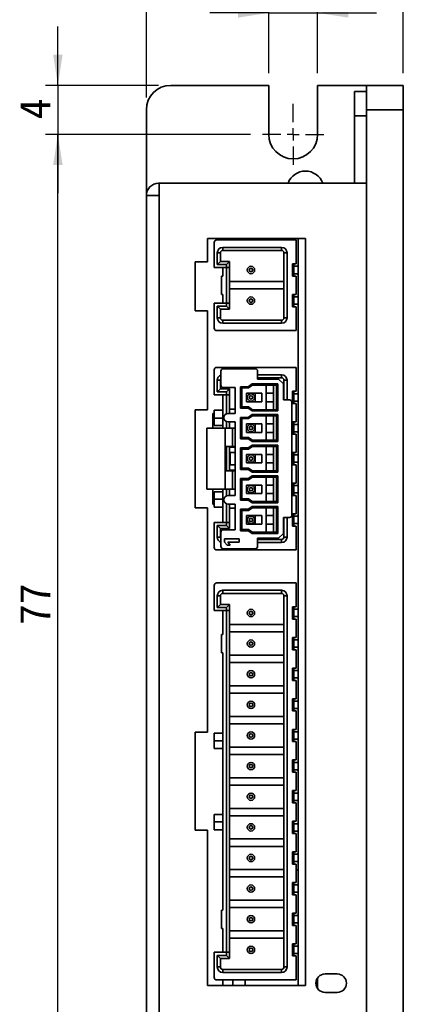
# Model space of a CAD drawing. Header units: millimetres. Extents: x 0 to 297, y 0 to 210.
# Tile 7 of 9: x 183 to 214, y 61 to 141. Entities that reach past the tile are written whole.
import ezdxf

# ---------------------------------------------------------------- set-up
doc = ezdxf.new("R2010")
doc.units = ezdxf.units.MM
doc.layers.add('標註文字', color=4, linetype='Continuous')
doc.styles.add('SLDTEXTSTYLE0', font='kaiu.ttf')
doc.dimstyles.new('SLDDIMSTYLE0', dxfattribs={"dimtxt": 2.5, "dimasz": 2.5, "dimexe": 0, "dimexo": 0.0625, "dimtad": 1, "dimrnd": 1e-09, "dimzin": 12, "dimdsep": 46, "dimtxsty": 'SLDTEXTSTYLE0', "dimsah": 1, "dimcen": 0.09, "dimadec": 0, "dimazin": 3, "dimtfac": 1, "dimtmove": 0, "dimatfit": 0, "dimfxl": 0, "dimfrac": 2, "dimtolj": 1, "dimtzin": 12, "dimarcsym": 0})
doc.dimstyles.new('SLDDIMSTYLE1', dxfattribs={"dimtxt": 2.5, "dimasz": 2.5, "dimexe": 0, "dimexo": 0.0625, "dimtad": 1, "dimrnd": 1e-09, "dimzin": 12, "dimdsep": 46, "dimtxsty": 'SLDTEXTSTYLE0', "dimsah": 1, "dimcen": 0.09, "dimadec": 0, "dimazin": 3, "dimtfac": 1, "dimtofl": 0, "dimtmove": 0, "dimatfit": 3, "dimfxl": 0, "dimfrac": 2, "dimtolj": 1, "dimtzin": 12, "dimarcsym": 0})

# ---------------------------------------------------------------- blocks, each defined once
blk = doc.blocks.new('_D')
at = {"layer": '標註文字'}
for p, q in [((203.166, 137.122), (203.166, 143.036)), ((207.166, 137.122), (207.166, 143.036)), ((203.166, 142.036), (198.358, 142.036)), ((203.166, 142.036), (207.166, 142.036)), ((207.166, 142.036), (211.973, 142.036))]:
    blk.add_line(p, q, dxfattribs=at)
for points in [[(203.166, 142.036), (200.666, 142.42), (200.666, 141.651)], [(207.166, 142.036), (209.666, 141.651), (209.666, 142.42)]]:
    blk.add_solid(points, dxfattribs=at)
at = {"layer": '標註文字', "insert": (204.384, 145.158), "char_height": 2.5, "attachment_point": 1, "style": 'SLDTEXTSTYLE0'}
blk.add_mtext('4', dxfattribs=at)
blk = doc.blocks.new('_D_1')
at = {"layer": '標註文字'}
for p, q in [((193.166, 135.122), (193.166, 151.735)), ((214.166, 137.122), (214.166, 151.735)), ((193.166, 150.735), (214.166, 150.735))]:
    blk.add_line(p, q, dxfattribs=at)
for points in [[(193.166, 150.735), (195.666, 150.351), (195.666, 151.12)], [(214.166, 150.735), (211.666, 151.12), (211.666, 150.351)]]:
    blk.add_solid(points, dxfattribs=at)
at = {"layer": '標註文字', "insert": (202.103, 153.857), "char_height": 2.5, "attachment_point": 1, "style": 'SLDTEXTSTYLE0'}
blk.add_mtext('21', dxfattribs=at)
blk = doc.blocks.new('_D_2')
at = {"layer": '標註文字'}
for p, q in [((185.938, 136.122), (185.938, 140.93)), ((194.166, 136.122), (184.938, 136.122)), ((185.938, 136.122), (185.938, 132.122)), ((201.666, 132.122), (184.938, 132.122)), ((185.938, 132.122), (185.938, 127.314))]:
    blk.add_line(p, q, dxfattribs=at)
for points in [[(185.938, 136.122), (186.323, 138.622), (185.553, 138.622)], [(185.938, 132.122), (185.553, 129.622), (186.323, 129.622)]]:
    blk.add_solid(points, dxfattribs=at)
at = {"layer": '標註文字', "insert": (182.816, 133.341), "char_height": 2.5, "attachment_point": 1, "rotation": 90, "style": 'SLDTEXTSTYLE0'}
blk.add_mtext('4', dxfattribs=at)
blk = doc.blocks.new('_D_3')
at = {"layer": '標註文字'}
for p, q in [((201.666, 132.122), (184.938, 132.122)), ((185.938, 55.122), (185.938, 132.122)), ((201.666, 55.122), (184.938, 55.122))]:
    blk.add_line(p, q, dxfattribs=at)
for points in [[(185.938, 132.122), (185.553, 129.622), (186.323, 129.622)], [(185.938, 55.122), (186.323, 57.622), (185.553, 57.622)]]:
    blk.add_solid(points, dxfattribs=at)
at = {"layer": '標註文字', "insert": (182.816, 92.059), "char_height": 2.5, "attachment_point": 1, "rotation": 90, "style": 'SLDTEXTSTYLE0'}
blk.add_mtext('77', dxfattribs=at)
blk = doc.blocks.new('SW_CENTERMARKSYMBOL_0')
at = {"layer": '標註文字', "color": 0}
for p, q in [((0, 1), (0, 2.5)), ((-1, 0), (-2.5, 0)), ((0, 0), (-0.5, 0)), ((0, 0), (0, 0.5)), ((0, 0), (0, -0.5)), ((0, 0), (0.5, 0)), ((1, 0), (2.5, 0)), ((0, -1), (0, -2.5))]:
    blk.add_line(p, q, dxfattribs=at)

msp = doc.modelspace()

# ---------------------------------------------------------------- linework, layer by layer
at = {"color": 7, "linetype": 'Continuous', "lineweight": 35}
for p, q in [((195.166, 136.122), (203.166, 136.122)), ((203.166, 136.122), (203.166, 132.122)), ((207.166, 136.122), (207.166, 132.122)), ((211.166, 136.122), (207.166, 136.122)), ((214.166, 136.122), (211.166, 136.122)), ((211.166, 136.122), (211.166, 134.122)), ((214.166, 136.122), (214.166, 134.122)), ((211.166, 135.623), (210.166, 135.623)), ((210.166, 133.623), (210.166, 135.623)), ((193.166, 127.126), (193.166, 134.122)), ((210.166, 128.126), (210.166, 133.623)), ((210.166, 133.623), (211.166, 133.623)), ((211.166, 134.122), (214.166, 134.122)), ((211.166, 128.126), (211.166, 134.122)), ((214.166, 134.122), (214.166, 53.122)), ((194.216, 128.126), (194.166, 128.126)), ((194.216, 127.126), (194.216, 128.126)), ((194.216, 128.126), (211.166, 128.126)), ((211.166, 128.126), (211.166, 59.126)), ((193.166, 60.126), (193.166, 127.126)), ((194.216, 60.126), (194.216, 127.126)), ((206.166, 123.626), (198.166, 123.626)), ((198.166, 123.626), (198.166, 121.726)), ((206.166, 123.626), (198.166, 123.626)), ((198.715, 123.297), (198.715, 121.247)), ((198.915, 123.497), (205.415, 123.497)), ((205.415, 123.497), (205.415, 121.547)), ((205.565, 123.626), (205.565, 62.626)), ((206.166, 62.626), (206.166, 123.626)), ((198.965, 121.497), (198.965, 122.447)), ((199.215, 122.447), (198.965, 122.447)), ((199.215, 121.747), (199.215, 122.447)), ((199.415, 122.897), (204.215, 122.897)), ((199.415, 122.897), (199.415, 122.647)), ((199.415, 122.647), (204.215, 122.647)), ((204.215, 122.647), (204.215, 122.897)), ((204.665, 122.447), (204.415, 122.447)), ((204.415, 122.447), (204.415, 117.147)), ((204.665, 122.447), (204.665, 117.147)), ((198.166, 121.726), (197.166, 121.726)), ((197.166, 121.726), (197.166, 117.726)), ((198.166, 121.726), (197.166, 121.726)), ((198.166, 121.726), (198.166, 121.726)), ((198.965, 121.497), (199.215, 121.747)), ((199.715, 121.497), (198.965, 121.497)), ((199.965, 121.747), (199.215, 121.747)), ((199.965, 121.747), (199.715, 121.497)), ((199.715, 121.247), (199.715, 121.497)), ((199.965, 121.247), (199.965, 121.747)), ((205.115, 121.547), (205.415, 121.547)), ((205.115, 120.547), (205.115, 121.547)), ((205.215, 120.547), (205.215, 121.547)), ((199.715, 121.247), (198.715, 121.247)), ((199.415, 120.547), (199.415, 121.247)), ((199.715, 121.247), (199.965, 121.247)), ((199.715, 121.247), (199.715, 118.347)), ((199.965, 118.347), (199.965, 121.247)), ((205.565, 121.347), (205.215, 121.347)), ((205.215, 120.747), (205.565, 120.747)), ((199.315, 120.547), (199.415, 120.547)), ((199.315, 119.047), (199.315, 120.547)), ((199.965, 120.097), (204.415, 120.097)), ((205.415, 120.547), (205.115, 120.547)), ((205.415, 120.547), (205.415, 119.047)), ((199.415, 119.047), (199.315, 119.047)), ((199.415, 118.347), (199.415, 119.047)), ((204.415, 119.497), (199.965, 119.497)), ((205.115, 119.047), (205.415, 119.047)), ((205.115, 118.047), (205.115, 119.047)), ((205.215, 118.047), (205.215, 119.047)), ((198.715, 118.347), (198.715, 116.297)), ((198.715, 118.347), (199.715, 118.347)), ((199.715, 118.097), (199.715, 118.347)), ((199.965, 118.347), (199.715, 118.347)), ((199.965, 117.847), (199.965, 118.347)), ((205.565, 118.847), (205.215, 118.847)), ((205.215, 118.247), (205.565, 118.247)), ((197.166, 117.726), (198.166, 117.726)), ((198.166, 117.726), (198.166, 109.626)), ((198.965, 117.147), (198.965, 118.097)), ((198.965, 118.097), (199.215, 117.847)), ((198.965, 118.097), (199.715, 118.097)), ((199.215, 117.147), (199.215, 117.847)), ((199.215, 117.847), (199.965, 117.847)), ((199.715, 118.097), (199.965, 117.847)), ((205.415, 118.047), (205.115, 118.047)), ((205.415, 116.097), (205.415, 118.047)), ((198.965, 117.147), (199.215, 117.147)), ((199.415, 116.947), (199.415, 116.697)), ((204.215, 116.947), (199.415, 116.947)), ((204.215, 116.697), (199.415, 116.697)), ((204.215, 116.697), (204.215, 116.947)), ((204.415, 117.147), (204.665, 117.147)), ((198.915, 116.097), (205.415, 116.097)), ((198.715, 112.897), (198.715, 110.847)), ((205.415, 113.097), (198.915, 113.097)), ((199.262, 111.642), (199.262, 112.792)), ((202.062, 112.992), (199.462, 112.992)), ((202.262, 112.142), (202.262, 112.792)), ((205.415, 111.147), (205.415, 113.097)), ((198.965, 111.097), (198.965, 112.047)), ((199.215, 112.047), (198.965, 112.047)), ((199.215, 111.347), (199.215, 112.047)), ((201.48, 111.517), (201.801, 111.742)), ((201.801, 111.742), (203.912, 111.742)), ((201.833, 111.642), (201.801, 111.742)), ((202.262, 112.497), (204.215, 112.497)), ((202.262, 112.247), (204.215, 112.247)), ((203.962, 112.142), (202.262, 112.142)), ((203.912, 111.742), (203.812, 111.642)), ((203.912, 111.742), (203.912, 109.542)), ((203.962, 112.142), (204.362, 111.742)), ((204.215, 112.247), (204.215, 112.497)), ((204.362, 111.742), (204.362, 110.442)), ((204.415, 112.047), (204.415, 110.442)), ((204.665, 112.047), (204.415, 112.047)), ((204.665, 110.442), (204.665, 112.047)), ((198.965, 111.097), (199.215, 111.347)), ((199.715, 111.097), (198.965, 111.097)), ((199.965, 111.347), (199.215, 111.347)), ((200.412, 111.442), (199.462, 111.442)), ((199.965, 111.347), (199.715, 111.097)), ((199.715, 110.847), (199.715, 111.097)), ((199.965, 110.847), (199.965, 111.347)), ((200.412, 109.342), (200.412, 111.442)), ((200.862, 109.767), (200.862, 111.517)), ((200.862, 111.517), (201.48, 111.517)), ((200.862, 111.517), (200.962, 111.417)), ((200.962, 111.417), (201.512, 111.417)), ((200.962, 109.867), (200.962, 111.417)), ((201.362, 110.992), (202.612, 110.992)), ((201.362, 110.292), (201.362, 110.992)), ((201.48, 111.517), (201.512, 111.417)), ((201.512, 111.417), (201.833, 111.642)), ((201.833, 111.642), (203.812, 111.642)), ((202.062, 110.992), (202.062, 110.292)), ((202.612, 110.992), (202.612, 110.292)), ((202.962, 110.992), (202.962, 111.642)), ((202.962, 110.292), (202.962, 110.992)), ((203.562, 110.992), (202.962, 110.992)), ((203.562, 109.642), (203.562, 111.642)), ((203.812, 111.642), (203.812, 109.642)), ((205.115, 111.147), (205.415, 111.147)), ((205.115, 110.147), (205.115, 111.147)), ((205.215, 110.147), (205.215, 111.147)), ((205.565, 110.947), (205.215, 110.947)), ((199.715, 110.847), (198.715, 110.847)), ((199.415, 108.142), (199.415, 110.847)), ((199.965, 110.847), (199.715, 110.847)), ((199.715, 110.847), (199.715, 109.31)), ((199.965, 109.342), (199.965, 110.847)), ((201.362, 110.292), (202.612, 110.292)), ((202.962, 110.292), (203.562, 110.292)), ((202.962, 109.642), (202.962, 110.292)), ((204.862, 110.442), (204.362, 110.442)), ((205.062, 101.042), (205.062, 110.242)), ((205.415, 110.147), (205.115, 110.147)), ((205.215, 110.347), (205.565, 110.347)), ((205.415, 110.147), (205.415, 108.647)), ((198.166, 109.626), (197.166, 109.626)), ((197.166, 109.626), (197.166, 101.626)), ((198.166, 109.626), (197.166, 109.626)), ((198.166, 109.626), (198.166, 109.626)), ((198.715, 109.342), (198.612, 109.342)), ((198.612, 108.142), (198.612, 109.342)), ((198.715, 108.947), (198.715, 109.597)), ((198.715, 109.597), (199.415, 109.597)), ((200.412, 109.342), (199.862, 109.342)), ((199.965, 109.697), (200.412, 109.697)), ((200.862, 109.767), (200.962, 109.867)), ((201.48, 109.767), (200.862, 109.767)), ((201.512, 109.867), (200.962, 109.867)), ((201.48, 109.767), (201.512, 109.867)), ((201.801, 109.542), (201.48, 109.767)), ((201.833, 109.642), (201.512, 109.867)), ((201.801, 109.542), (201.833, 109.642)), ((203.912, 109.542), (201.801, 109.542)), ((203.812, 109.642), (201.833, 109.642)), ((203.912, 109.542), (203.812, 109.642)), ((199.415, 108.947), (198.715, 108.947)), ((198.715, 108.347), (198.715, 108.947)), ((199.715, 108.674), (199.715, 108.142)), ((199.862, 108.642), (200.412, 108.642)), ((199.965, 108.142), (199.965, 108.642)), ((200.412, 102.642), (200.412, 108.642)), ((200.862, 107.267), (200.862, 109.017)), ((200.862, 109.017), (201.48, 109.017)), ((200.862, 109.017), (200.962, 108.917)), ((200.962, 108.917), (201.512, 108.917)), ((200.962, 107.367), (200.962, 108.917)), ((201.48, 109.017), (201.801, 109.242)), ((201.48, 109.017), (201.512, 108.917)), ((201.512, 108.917), (201.833, 109.142)), ((201.801, 109.242), (203.912, 109.242)), ((201.833, 109.142), (201.801, 109.242)), ((201.833, 109.142), (203.812, 109.142)), ((202.962, 108.492), (202.962, 109.142)), ((203.562, 107.142), (203.562, 109.142)), ((203.912, 109.242), (203.812, 109.142)), ((203.812, 109.142), (203.812, 107.142)), ((203.912, 109.242), (203.912, 107.042)), ((205.115, 108.647), (205.415, 108.647)), ((205.115, 107.647), (205.115, 108.647)), ((205.215, 107.647), (205.215, 108.647)), ((199.612, 108.142), (198.112, 108.142)), ((198.112, 108.142), (198.112, 103.142)), ((199.415, 108.347), (198.715, 108.347)), ((199.612, 108.142), (199.612, 103.142)), ((199.612, 108.142), (200.212, 108.142)), ((200.212, 106.642), (200.212, 108.142)), ((200.212, 108.142), (200.412, 108.142)), ((201.362, 108.492), (202.612, 108.492)), ((201.362, 107.792), (201.362, 108.492)), ((201.362, 107.792), (202.612, 107.792)), ((202.062, 108.492), (202.062, 107.792)), ((202.612, 108.492), (202.612, 107.792)), ((202.962, 107.792), (202.962, 108.492)), ((203.562, 108.492), (202.962, 108.492)), ((202.962, 107.792), (203.562, 107.792)), ((202.962, 107.142), (202.962, 107.792)), ((205.565, 108.447), (205.215, 108.447)), ((205.215, 107.847), (205.565, 107.847)), ((200.862, 107.267), (200.962, 107.367)), ((201.48, 107.267), (200.862, 107.267)), ((201.512, 107.367), (200.962, 107.367)), ((201.48, 107.267), (201.512, 107.367)), ((201.801, 107.042), (201.48, 107.267)), ((201.833, 107.142), (201.512, 107.367)), ((201.801, 107.042), (201.833, 107.142)), ((203.912, 107.042), (201.801, 107.042)), ((203.812, 107.142), (201.833, 107.142)), ((203.912, 107.042), (203.812, 107.142)), ((205.415, 107.647), (205.115, 107.647)), ((205.415, 107.647), (205.415, 106.147)), ((199.612, 106.642), (200.212, 106.642)), ((199.715, 106.642), (199.715, 104.642)), ((199.965, 104.642), (199.965, 106.642)), ((200.412, 106.597), (199.965, 106.597)), ((200.412, 106.142), (200.012, 106.142)), ((200.012, 106.142), (200.012, 105.142)), ((200.212, 106.642), (200.412, 106.642)), ((200.862, 104.767), (200.862, 106.517)), ((200.862, 106.517), (201.48, 106.517)), ((200.862, 106.517), (200.962, 106.417)), ((200.962, 104.867), (200.962, 106.417)), ((200.962, 106.417), (201.512, 106.417)), ((201.48, 106.517), (201.801, 106.742)), ((201.48, 106.517), (201.512, 106.417)), ((201.512, 106.417), (201.833, 106.642)), ((201.801, 106.742), (203.912, 106.742)), ((201.833, 106.642), (201.801, 106.742)), ((201.833, 106.642), (203.812, 106.642)), ((202.962, 105.992), (202.962, 106.642)), ((203.562, 104.642), (203.562, 106.642)), ((203.912, 106.742), (203.812, 106.642)), ((203.812, 106.642), (203.812, 104.642)), ((203.912, 106.742), (203.912, 104.542)), ((205.115, 106.147), (205.415, 106.147)), ((205.115, 105.147), (205.115, 106.147)), ((205.215, 105.147), (205.215, 106.147)), ((201.362, 105.992), (202.612, 105.992)), ((201.362, 105.292), (201.362, 105.992)), ((202.062, 105.992), (202.062, 105.292)), ((202.612, 105.992), (202.612, 105.292)), ((202.962, 105.292), (202.962, 105.992)), ((203.562, 105.992), (202.962, 105.992)), ((205.565, 105.947), (205.215, 105.947)), ((205.215, 105.347), (205.565, 105.347)), ((200.212, 104.642), (199.612, 104.642)), ((199.965, 104.697), (200.412, 104.697)), ((200.412, 105.142), (200.012, 105.142)), ((200.212, 103.142), (200.212, 104.642)), ((200.212, 104.642), (200.412, 104.642)), ((200.862, 104.767), (200.962, 104.867)), ((201.48, 104.767), (200.862, 104.767)), ((201.512, 104.867), (200.962, 104.867)), ((201.362, 105.292), (202.612, 105.292)), ((201.48, 104.767), (201.512, 104.867)), ((201.801, 104.542), (201.48, 104.767)), ((201.833, 104.642), (201.512, 104.867)), ((201.801, 104.542), (201.833, 104.642)), ((203.912, 104.542), (201.801, 104.542)), ((203.812, 104.642), (201.833, 104.642)), ((202.962, 105.292), (203.562, 105.292)), ((202.962, 104.642), (202.962, 105.292)), ((203.912, 104.542), (203.812, 104.642)), ((205.415, 105.147), (205.115, 105.147)), ((205.415, 105.147), (205.415, 103.647)), ((200.862, 102.267), (200.862, 104.017)), ((200.862, 104.017), (201.48, 104.017)), ((200.862, 104.017), (200.962, 103.917)), ((200.962, 103.917), (201.512, 103.917)), ((200.962, 102.367), (200.962, 103.917)), ((201.48, 104.017), (201.801, 104.242)), ((201.48, 104.017), (201.512, 103.917)), ((201.512, 103.917), (201.833, 104.142)), ((201.801, 104.242), (203.912, 104.242)), ((201.833, 104.142), (201.801, 104.242)), ((201.833, 104.142), (203.812, 104.142)), ((202.962, 103.492), (202.962, 104.142)), ((203.562, 102.142), (203.562, 104.142)), ((203.912, 104.242), (203.812, 104.142)), ((203.812, 104.142), (203.812, 102.142)), ((203.912, 104.242), (203.912, 102.042)), ((198.112, 103.142), (199.612, 103.142)), ((198.612, 101.942), (198.612, 103.142)), ((198.715, 102.347), (198.715, 102.947)), ((198.715, 102.947), (199.415, 102.947)), ((199.415, 100.447), (199.415, 103.142)), ((199.612, 103.142), (200.212, 103.142)), ((199.715, 103.142), (199.715, 102.61)), ((199.965, 102.642), (199.965, 103.142)), ((200.412, 103.142), (200.212, 103.142)), ((201.362, 103.492), (202.612, 103.492)), ((201.362, 102.792), (201.362, 103.492)), ((202.062, 103.492), (202.062, 102.792)), ((202.612, 103.492), (202.612, 102.792)), ((202.962, 102.792), (202.962, 103.492)), ((203.562, 103.492), (202.962, 103.492)), ((205.115, 103.647), (205.415, 103.647)), ((205.115, 102.647), (205.115, 103.647)), ((205.215, 102.647), (205.215, 103.647)), ((205.565, 103.447), (205.215, 103.447)), ((198.715, 101.697), (198.715, 102.347)), ((198.715, 102.347), (199.415, 102.347)), ((200.412, 102.642), (199.862, 102.642)), ((200.862, 102.267), (200.962, 102.367)), ((201.48, 102.267), (200.862, 102.267)), ((201.512, 102.367), (200.962, 102.367)), ((201.362, 102.792), (202.612, 102.792)), ((201.48, 102.267), (201.512, 102.367)), ((201.801, 102.042), (201.48, 102.267)), ((201.833, 102.142), (201.512, 102.367)), ((201.801, 102.042), (201.833, 102.142)), ((203.812, 102.142), (201.833, 102.142)), ((202.962, 102.792), (203.562, 102.792)), ((202.962, 102.142), (202.962, 102.792)), ((203.912, 102.042), (203.812, 102.142)), ((205.415, 102.647), (205.115, 102.647)), ((205.215, 102.847), (205.565, 102.847)), ((205.415, 102.647), (205.415, 101.147)), ((197.166, 101.626), (198.166, 101.626)), ((198.166, 101.626), (198.166, 83.326)), ((198.612, 101.942), (198.715, 101.942)), ((199.415, 101.697), (198.715, 101.697)), ((199.715, 101.974), (199.715, 100.447)), ((199.862, 101.942), (200.412, 101.942)), ((199.965, 100.447), (199.965, 101.942)), ((200.412, 101.597), (199.965, 101.597)), ((200.412, 99.842), (200.412, 101.942)), ((200.862, 99.767), (200.862, 101.517)), ((200.862, 101.517), (201.48, 101.517)), ((200.862, 101.517), (200.962, 101.417)), ((200.962, 101.417), (201.512, 101.417)), ((200.962, 99.867), (200.962, 101.417)), ((201.48, 101.517), (201.801, 101.742)), ((201.48, 101.517), (201.512, 101.417)), ((201.512, 101.417), (201.833, 101.642)), ((203.912, 102.042), (201.801, 102.042)), ((201.801, 101.742), (203.912, 101.742)), ((201.833, 101.642), (201.801, 101.742)), ((201.833, 101.642), (203.812, 101.642)), ((202.962, 100.992), (202.962, 101.642)), ((203.562, 99.642), (203.562, 101.642)), ((203.912, 101.742), (203.812, 101.642)), ((203.812, 101.642), (203.812, 99.642)), ((203.912, 101.742), (203.912, 99.542)), ((201.362, 100.992), (202.612, 100.992)), ((201.362, 100.292), (201.362, 100.992)), ((202.062, 100.992), (202.062, 100.292)), ((202.612, 100.992), (202.612, 100.292)), ((202.962, 100.292), (202.962, 100.992)), ((203.562, 100.992), (202.962, 100.992)), ((204.362, 100.842), (204.862, 100.842)), ((204.362, 100.842), (204.362, 99.542)), ((204.415, 100.842), (204.415, 99.247)), ((204.665, 99.247), (204.665, 100.842)), ((205.115, 101.147), (205.415, 101.147)), ((205.115, 100.147), (205.115, 101.147)), ((205.215, 100.147), (205.215, 101.147)), ((205.565, 100.947), (205.215, 100.947)), ((198.715, 100.447), (198.715, 98.397)), ((198.715, 100.447), (199.715, 100.447)), ((198.965, 100.197), (199.215, 99.947)), ((198.965, 100.197), (199.715, 100.197)), ((198.965, 99.247), (198.965, 100.197)), ((199.215, 99.947), (199.965, 99.947)), ((199.215, 99.247), (199.215, 99.947)), ((200.412, 99.842), (199.462, 99.842)), ((199.715, 100.197), (199.715, 100.447)), ((199.715, 100.447), (199.965, 100.447)), ((199.715, 100.197), (199.965, 99.947)), ((199.965, 99.947), (199.965, 100.447)), ((200.862, 99.767), (200.962, 99.867)), ((201.48, 99.767), (200.862, 99.767)), ((201.512, 99.867), (200.962, 99.867)), ((201.362, 100.292), (202.612, 100.292)), ((201.48, 99.767), (201.512, 99.867)), ((201.801, 99.542), (201.48, 99.767)), ((201.833, 99.642), (201.512, 99.867)), ((202.962, 100.292), (203.562, 100.292)), ((202.962, 99.642), (202.962, 100.292)), ((205.415, 100.147), (205.115, 100.147)), ((205.215, 100.347), (205.565, 100.347)), ((205.415, 98.197), (205.415, 100.147)), ((198.965, 99.247), (199.215, 99.247)), ((199.262, 98.492), (199.262, 99.642)), ((199.562, 99.092), (200.762, 99.092)), ((199.562, 98.842), (199.562, 99.092)), ((200.762, 99.092), (200.762, 98.842)), ((201.801, 99.542), (201.833, 99.642)), ((203.912, 99.542), (201.801, 99.542)), ((203.812, 99.642), (201.833, 99.642)), ((202.262, 99.142), (203.962, 99.142)), ((202.262, 98.492), (202.262, 99.142)), ((204.215, 99.047), (202.262, 99.047)), ((203.912, 99.542), (203.812, 99.642)), ((204.362, 99.542), (203.962, 99.142)), ((204.215, 98.797), (204.215, 99.047)), ((204.415, 99.247), (204.665, 99.247)), ((198.915, 98.197), (205.415, 98.197)), ((199.462, 98.292), (202.062, 98.292)), ((199.762, 98.592), (199.562, 98.842)), ((200.012, 98.592), (199.762, 98.592)), ((200.762, 98.842), (199.812, 98.842)), ((199.812, 98.842), (200.012, 98.592)), ((204.215, 98.797), (202.262, 98.797)), ((198.715, 95.297), (198.715, 93.247)), ((205.415, 95.497), (198.915, 95.497)), ((199.415, 94.897), (204.215, 94.897)), ((199.415, 94.897), (199.415, 94.647)), ((204.215, 94.647), (204.215, 94.897)), ((205.415, 93.547), (205.415, 95.497)), ((198.965, 93.497), (198.965, 94.447)), ((199.215, 94.447), (198.965, 94.447)), ((199.215, 93.747), (199.215, 94.447)), ((199.415, 94.647), (204.215, 94.647)), ((204.415, 94.447), (204.415, 64.147)), ((204.665, 94.447), (204.415, 94.447)), ((204.665, 64.147), (204.665, 94.447)), ((199.715, 93.247), (198.715, 93.247)), ((198.965, 93.497), (199.215, 93.747)), ((199.715, 93.497), (198.965, 93.497)), ((199.965, 93.747), (199.215, 93.747)), ((199.415, 93.247), (199.415, 91.297)), ((199.965, 93.747), (199.715, 93.497)), ((199.715, 93.247), (199.715, 93.497)), ((199.965, 93.247), (199.715, 93.247)), ((199.715, 93.247), (199.715, 65.347)), ((199.965, 93.247), (199.965, 93.747)), ((199.965, 65.347), (199.965, 93.247)), ((205.115, 93.547), (205.415, 93.547)), ((205.115, 92.547), (205.115, 93.547)), ((205.215, 92.547), (205.215, 93.547)), ((205.565, 93.347), (205.215, 93.347)), ((205.415, 92.547), (205.115, 92.547)), ((205.215, 92.747), (205.565, 92.747)), ((205.415, 92.547), (205.415, 91.047)), ((199.965, 92.097), (204.415, 92.097)), ((199.315, 91.297), (199.315, 89.797)), ((199.315, 91.297), (199.415, 91.297)), ((204.415, 91.497), (199.965, 91.497)), ((205.115, 91.047), (205.415, 91.047)), ((205.115, 90.047), (205.115, 91.047)), ((205.215, 90.047), (205.215, 91.047)), ((205.565, 90.847), (205.215, 90.847)), ((205.415, 90.047), (205.115, 90.047)), ((205.215, 90.247), (205.565, 90.247)), ((205.415, 90.047), (205.415, 88.547)), ((199.415, 89.797), (199.315, 89.797)), ((199.415, 89.797), (199.415, 68.797)), ((199.965, 89.597), (204.415, 89.597)), ((204.415, 88.997), (199.965, 88.997)), ((205.115, 88.547), (205.415, 88.547)), ((205.115, 87.547), (205.115, 88.547)), ((205.215, 87.547), (205.215, 88.547)), ((205.565, 88.347), (205.215, 88.347)), ((205.215, 87.747), (205.565, 87.747)), ((199.965, 87.097), (204.415, 87.097)), ((205.415, 87.547), (205.115, 87.547)), ((205.415, 87.547), (205.415, 86.047)), ((204.415, 86.497), (199.965, 86.497)), ((205.115, 86.047), (205.415, 86.047)), ((205.115, 85.047), (205.115, 86.047)), ((205.215, 85.047), (205.215, 86.047)), ((205.565, 85.847), (205.215, 85.847)), ((205.215, 85.247), (205.565, 85.247)), ((199.965, 84.597), (204.415, 84.597)), ((205.415, 85.047), (205.115, 85.047)), ((205.415, 85.047), (205.415, 83.547)), ((204.415, 83.997), (199.965, 83.997)), ((198.166, 83.326), (197.166, 83.326)), ((197.166, 83.326), (197.166, 75.326)), ((198.166, 83.326), (197.166, 83.326)), ((198.166, 83.326), (198.166, 83.326)), ((198.715, 82.597), (198.715, 83.247)), ((198.715, 83.247), (199.415, 83.247)), ((205.115, 83.547), (205.415, 83.547)), ((205.115, 82.547), (205.115, 83.547)), ((205.215, 82.547), (205.215, 83.547)), ((205.565, 83.347), (205.215, 83.347)), ((199.415, 82.597), (198.715, 82.597)), ((198.715, 81.997), (198.715, 82.597)), ((199.415, 81.997), (198.715, 81.997)), ((199.965, 82.097), (204.415, 82.097)), ((205.415, 82.547), (205.115, 82.547)), ((205.215, 82.747), (205.565, 82.747)), ((205.415, 82.547), (205.415, 81.047)), ((204.415, 81.497), (199.965, 81.497)), ((205.115, 81.047), (205.415, 81.047)), ((205.115, 80.047), (205.115, 81.047)), ((205.215, 80.047), (205.215, 81.047)), ((205.565, 80.847), (205.215, 80.847)), ((199.965, 79.597), (204.415, 79.597)), ((205.415, 80.047), (205.115, 80.047)), ((205.215, 80.247), (205.565, 80.247)), ((205.415, 80.047), (205.415, 78.547)), ((204.415, 78.997), (199.965, 78.997)), ((205.115, 78.547), (205.415, 78.547)), ((205.115, 77.547), (205.115, 78.547)), ((205.215, 77.547), (205.215, 78.547)), ((205.565, 78.347), (205.215, 78.347)), ((205.415, 77.547), (205.115, 77.547)), ((205.215, 77.747), (205.565, 77.747)), ((205.415, 77.547), (205.415, 76.047)), ((198.715, 75.997), (198.715, 76.597)), ((198.715, 76.597), (199.415, 76.597)), ((199.965, 77.097), (204.415, 77.097)), ((204.415, 76.497), (199.965, 76.497)), ((198.715, 75.347), (198.715, 75.997)), ((198.715, 75.997), (199.415, 75.997)), ((205.115, 76.047), (205.415, 76.047)), ((205.115, 75.047), (205.115, 76.047)), ((205.215, 75.047), (205.215, 76.047)), ((205.565, 75.847), (205.215, 75.847)), ((197.166, 75.326), (198.166, 75.326)), ((198.166, 75.326), (198.166, 62.626)), ((199.415, 75.347), (198.715, 75.347)), ((205.415, 75.047), (205.115, 75.047)), ((205.215, 75.247), (205.565, 75.247)), ((205.415, 75.047), (205.415, 73.547)), ((199.965, 74.597), (204.415, 74.597)), ((204.415, 73.997), (199.965, 73.997)), ((205.115, 73.547), (205.415, 73.547)), ((205.115, 72.547), (205.115, 73.547)), ((205.215, 72.547), (205.215, 73.547)), ((205.565, 73.347), (205.215, 73.347)), ((205.415, 72.547), (205.115, 72.547)), ((205.215, 72.747), (205.565, 72.747)), ((205.415, 72.547), (205.415, 71.047)), ((199.965, 72.097), (204.415, 72.097)), ((205.565, 72.04), (205.415, 72.04)), ((204.415, 71.497), (199.965, 71.497)), ((205.115, 71.047), (205.415, 71.047)), ((205.115, 70.047), (205.115, 71.047)), ((205.215, 70.047), (205.215, 71.047)), ((205.565, 70.847), (205.215, 70.847)), ((205.415, 70.047), (205.115, 70.047)), ((205.215, 70.247), (205.565, 70.247)), ((205.415, 70.047), (205.415, 68.547)), ((199.965, 69.597), (204.415, 69.597)), ((199.315, 68.797), (199.315, 67.297)), ((199.315, 68.797), (199.415, 68.797)), ((204.415, 68.997), (199.965, 68.997)), ((205.115, 68.547), (205.415, 68.547)), ((205.115, 67.547), (205.115, 68.547)), ((205.215, 67.547), (205.215, 68.547)), ((205.565, 68.347), (205.215, 68.347)), ((205.415, 67.547), (205.115, 67.547)), ((205.215, 67.747), (205.565, 67.747)), ((205.415, 67.547), (205.415, 66.047)), ((199.415, 67.297), (199.315, 67.297)), ((199.415, 67.297), (199.415, 65.347)), ((199.965, 67.097), (204.415, 67.097)), ((204.415, 66.497), (199.965, 66.497)), ((205.115, 66.047), (205.415, 66.047)), ((205.115, 65.047), (205.115, 66.047)), ((205.215, 65.047), (205.215, 66.047)), ((198.715, 65.347), (198.715, 63.297)), ((198.715, 65.347), (199.715, 65.347)), ((199.715, 65.097), (199.715, 65.347)), ((199.715, 65.347), (199.965, 65.347)), ((199.965, 64.847), (199.965, 65.347)), ((205.565, 65.847), (205.215, 65.847)), ((205.215, 65.247), (205.565, 65.247)), ((198.965, 64.147), (198.965, 65.097)), ((198.965, 65.097), (199.215, 64.847)), ((198.965, 65.097), (199.715, 65.097)), ((199.215, 64.147), (199.215, 64.847)), ((199.215, 64.847), (199.965, 64.847)), ((199.715, 65.097), (199.965, 64.847)), ((205.415, 65.047), (205.115, 65.047)), ((205.415, 63.097), (205.415, 65.047)), ((198.965, 64.147), (199.215, 64.147)), ((204.215, 63.947), (199.415, 63.947)), ((199.415, 63.947), (199.415, 63.697)), ((204.215, 63.697), (199.415, 63.697)), ((204.215, 63.697), (204.215, 63.947)), ((204.415, 64.147), (204.665, 64.147)), ((208.766, 63.576), (207.766, 63.576)), ((207.766, 63.576), (207.766, 63.576)), ((208.766, 63.576), (207.766, 63.576)), ((208.766, 63.576), (208.766, 63.576)), ((198.915, 63.097), (205.415, 63.097)), ((199.415, 62.626), (199.415, 63.097)), ((200.24, 62.626), (200.24, 63.097)), ((201.24, 63.097), (201.24, 62.626)), ((207.166, 63.276), (207.166, 62.376)), ((198.166, 62.626), (206.166, 62.626)), ((207.766, 62.076), (208.766, 62.076))]:
    msp.add_line(p, q, dxfattribs=at)
at = {"color": 7, "linetype": 'Continuous', "lineweight": 35, "flags": 128}
msp.add_lwpolyline([(194.216, 127.126), (194.011, 127.126), (193.814, 127.126), (193.632, 127.126), (193.473, 127.126), (193.343, 127.126), (193.246, 127.126), (193.186, 127.126), (193.166, 127.126)], dxfattribs=at)
at = {"color": 7, "linetype": 'Continuous', "lineweight": 35}
for centre, radius in [((201.715, 121.047), 0.3), ((201.715, 121.047), 0.14), ((201.715, 118.547), 0.3), ((201.715, 118.547), 0.14), ((201.715, 110.647), 0.3), ((201.715, 110.647), 0.14), ((201.715, 108.147), 0.3), ((201.715, 108.147), 0.14), ((201.715, 105.647), 0.3), ((201.715, 105.647), 0.14), ((201.715, 103.147), 0.3), ((201.715, 103.147), 0.14), ((201.715, 100.647), 0.3), ((201.715, 100.647), 0.14), ((201.715, 93.047), 0.3), ((201.715, 93.047), 0.14), ((201.715, 90.547), 0.3), ((201.715, 90.547), 0.14), ((201.715, 88.047), 0.3), ((201.715, 88.047), 0.14), ((201.715, 85.547), 0.3), ((201.715, 85.547), 0.14), ((201.715, 83.047), 0.3), ((201.715, 83.047), 0.14), ((201.715, 80.547), 0.3), ((201.715, 80.547), 0.14), ((201.715, 78.047), 0.3), ((201.715, 78.047), 0.14), ((201.715, 75.547), 0.3), ((201.715, 75.547), 0.14), ((201.715, 73.047), 0.3), ((201.715, 73.047), 0.14), ((201.715, 70.547), 0.3), ((201.715, 70.547), 0.14), ((201.715, 68.047), 0.3), ((201.715, 68.047), 0.14), ((201.715, 65.547), 0.3), ((201.715, 65.547), 0.14)]:
    msp.add_circle(centre, radius, dxfattribs=at)
for centre, radius, start, end in [((195.166, 134.122), 2, 90, 180), ((205.166, 132.122), 2, 180, 0), ((206.166, 127.622), 1.5, 19.63722, 160.36278), ((194.166, 127.126), 1, 90, 180), ((198.915, 123.297), 0.2, 90, 180), ((199.415, 122.447), 0.45, 90, 180), ((199.415, 122.447), 0.2, 90, 180), ((204.215, 122.447), 0.45, 0, 90), ((204.215, 122.447), 0.2, 0, 90), ((199.415, 117.147), 0.45, 180, 270), ((199.415, 117.147), 0.2, 180, 270), ((204.215, 117.147), 0.45, 270, 0), ((204.215, 117.147), 0.2, 270, 0), ((198.915, 116.297), 0.2, 180, 270), ((198.915, 112.897), 0.2, 90, 180), ((199.462, 112.792), 0.2, 90, 180), ((202.062, 112.792), 0.2, 0, 90), ((199.415, 112.047), 0.45, 110.00178, 180), ((199.415, 112.047), 0.2, 140.31897, 180), ((204.215, 112.047), 0.45, 0, 90), ((204.215, 112.047), 0.2, 0, 90), ((199.462, 111.642), 0.2, 180, 270), ((204.862, 110.242), 0.2, 0, 90), ((199.862, 108.992), 0.35, 90, 270), ((199.862, 102.292), 0.35, 90, 270), ((204.862, 101.042), 0.2, 270, 0), ((199.462, 99.642), 0.2, 90, 180), ((199.415, 99.247), 0.45, 180, 249.99822), ((199.415, 99.247), 0.2, 180, 219.68103), ((204.215, 99.247), 0.45, 270, 0), ((204.215, 99.247), 0.2, 270, 0), ((198.915, 98.397), 0.2, 180, 270), ((199.462, 98.492), 0.2, 180, 270), ((202.062, 98.492), 0.2, 270, 0), ((198.915, 95.297), 0.2, 90, 180), ((199.415, 94.447), 0.45, 90, 180), ((204.215, 94.447), 0.45, 0, 90), ((199.415, 94.447), 0.2, 90, 180), ((204.215, 94.447), 0.2, 0, 90), ((199.415, 64.147), 0.45, 180, 270), ((199.415, 64.147), 0.2, 180, 270), ((204.215, 64.147), 0.45, 270, 0), ((204.215, 64.147), 0.2, 270, 0), ((207.766, 62.826), 0.75, 90, 270), ((207.766, 62.826), 0.75, 90, 180), ((208.766, 62.826), 0.75, 270, 90), ((208.766, 62.826), 0.75, 0, 90), ((198.915, 63.297), 0.2, 180, 270)]:
    msp.add_arc(centre, radius, start, end, dxfattribs=at)

# ---------------------------------------------------------------- block references
at = {"layer": '標註文字'}
msp.add_blockref('SW_CENTERMARKSYMBOL_0', (205.166, 132.122), dxfattribs=at)

# ---------------------------------------------------------------- dimensions: what is measured, and where the dimension line sits
for base, p1, p2, dimstyle, picture, middle in [((214.166, 150.735), (193.166, 134.122), (214.166, 136.122), 'SLDDIMSTYLE1', '_D_1', (203.666, 150.735)), ((207.166, 142.036), (203.166, 136.122), (207.166, 136.122), 'SLDDIMSTYLE0', '_D', (205.166, 142.036))]:
    dim = msp.add_linear_dim(base=base, p1=p1, p2=p2, dimstyle=dimstyle, dxfattribs=at)
    dim.commit()
    dim.dimension.update_dxf_attribs({"geometry": picture, "text_midpoint": middle, "dimtype": 160})
for p1, dimstyle, picture, middle in [((195.166, 136.122), 'SLDDIMSTYLE0', '_D_2', (185.938, 134.122)), ((202.666, 55.122), 'SLDDIMSTYLE1', '_D_3', (185.938, 93.622))]:
    dim = msp.add_linear_dim(base=(185.938, 132.122), p1=p1, p2=(202.666, 132.122), angle=90, dimstyle=dimstyle, dxfattribs=at)
    dim.commit()
    dim.dimension.update_dxf_attribs({"geometry": picture, "text_midpoint": middle, "dimtype": 160})

doc.saveas('drawing.dxf')
